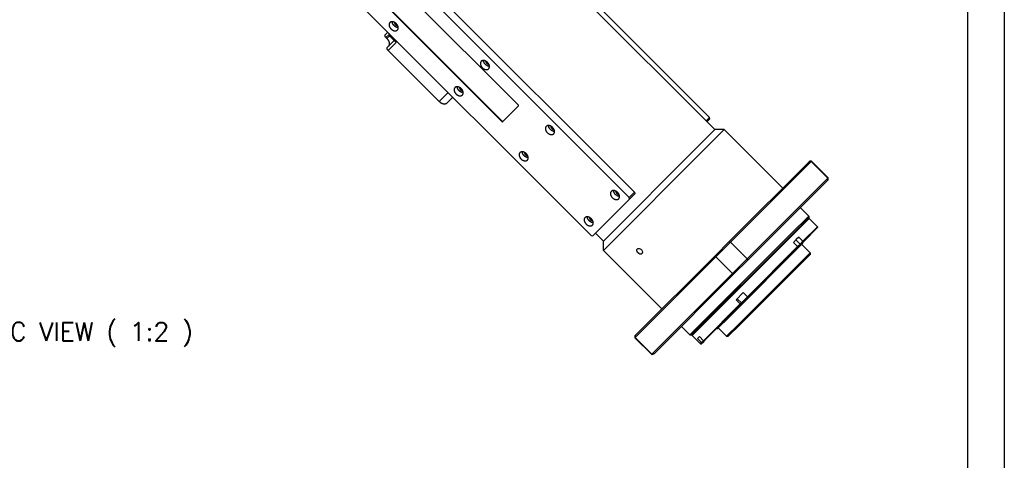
# Model space of a CAD drawing. Extents: x 0 to 1685, y -10 to 1188.
# Tile 19 of 21: x 1307 to 1682, y 769 to 937. Entities that reach past the tile are written whole.
import ezdxf

# ---------------------------------------------------------------- set-up
doc = ezdxf.new("R2010")
doc.units = 0
doc.header["$LTSCALE"] = 25.4
doc.linetypes.add('DASHEDBIDOT', pattern=[12.4, 3, -3, 0.2, -3, 0.2, -3])
doc.layers.get('0').update_dxf_attribs({"linetype": 'CONTINUOUS'})
doc.layers.add('ATA-TEXT', color=7, linetype='CONTINUOUS', lineweight=25)
doc.layers.add('Layer0000', color=7, linetype='CONTINUOUS', lineweight=25)
doc.styles.get("Standard").update_dxf_attribs({"font": 'simplex.shx'})

# ---------------------------------------------------------------- blocks, each defined once
blk = doc.blocks.new('ata-Border-A1-002')
at = {"color": 253, "ltscale": 0.5}
blk.add_line((841, 594), (841, 0), dxfattribs=at)
blk.add_line((834, 585), (834, 9))

msp = doc.modelspace()

# ---------------------------------------------------------------- linework, layer by layer
at = {"layer": 'Layer0000', "color": 7, "linetype": 'Continuous', "lineweight": 25}
for p, q in [((1571.8460274, 895.2324733), (1431.4853313, 1035.5931693)), ((1569.7740667, 899.878027), (1439.666419, 1029.9856748)), ((1541.2740667, 871.378027), (1411.166419, 1001.4856748)), ((1409.166419, 999.4856748), (1539.2740667, 869.378027)), ((1524.7740667, 854.878027), (1394.666419, 984.9856748)), ((1497.0599704, 904.5921233), (1444.3805152, 957.2715785)), ((1438.1305152, 951.0215785), (1490.8099704, 898.3421233)), ((1490.9349704, 898.4671233), (1438.2555152, 951.1465785)), ((1446.4708742, 931.4312196), (1447.3458742, 932.3062196)), ((1447.0315343, 929.8705594), (1446.6779809, 930.2241128)), ((1448.7386411, 930.1634526), (1450.5064081, 928.3956857)), ((1447.2993013, 926.6027925), (1449.7993013, 929.1027925)), ((1447.5064081, 925.3956857), (1466.9518446, 905.9502492)), ((1469.9696115, 905.4324822), (1472.0946115, 907.5574822)), ((1491.1117471, 898.2903466), (1497.1117471, 904.2903466)), ((1568.4872701, 898.5912305), (1569.7740667, 899.878027)), ((1569.8776201, 899.2744737), (1569.7740667, 899.878027)), ((1569.8776201, 899.2744737), (1568.8408235, 898.2376771)), ((1571.8460274, 895.2324733), (1565.6328239, 889.0192698)), ((1568.6505909, 888.5015029), (1575.3815613, 895.2324733)), ((1575.3815613, 895.2324733), (1571.8460271, 895.2324733)), ((1597.6554249, 872.9586097), (1575.3815613, 895.2324733)), ((1565.6328239, 889.0192698), (1529.4196205, 852.8060664)), ((1529.4196205, 849.2705325), (1568.6505909, 888.5015029)), ((1577.2948613, 852.5978736), (1607.8048881, 883.1079384)), ((1608.5005443, 883.0966223), (1577.8054714, 852.4015494)), ((1607.805037, 883.1082218), (1607.9084732, 883.211658)), ((1608.61558, 883.211658), (1607.9084732, 883.211658)), ((1614.8645053, 876.7326613), (1608.5005443, 883.0966223)), ((1608.61558, 883.211658), (1608.5005901, 883.0966681)), ((1614.979541, 876.847697), (1608.6155701, 883.2116679)), ((1614.8645684, 876.7327244), (1614.979541, 876.847697)), ((1614.979541, 876.1406418), (1614.979541, 876.847697)), ((1584.1694325, 846.0375884), (1614.8645053, 876.7326613)), ((1614.8759424, 876.0370365), (1584.3657567, 845.5269783)), ((1614.979541, 876.1405902), (1614.8760258, 876.0370749)), ((1539.2740667, 869.378027), (1541.2740667, 871.378027)), ((1539.3776201, 868.7744737), (1539.2740667, 869.378027)), ((1541.3611209, 870.7579745), (1539.3776201, 868.7744737)), ((1541.2740667, 871.378027), (1541.3776201, 870.7744737)), ((1541.4088007, 870.8056542), (1541.3611209, 870.7579745)), ((1541.3647047, 870.8497502), (1541.4088007, 870.8056542)), ((1539.3776201, 868.7744737), (1525.3776201, 854.7744737)), ((1600.9275028, 855.7245909), (1607.5549198, 862.3520079)), ((1607.5549198, 862.3520079), (1604.3729393, 865.5339885)), ((1607.5549198, 862.3519964), (1607.5549198, 861.6449006)), ((1607.5549198, 861.6449012), (1601.0310562, 855.1210376)), ((1601.2078329, 854.9442609), (1607.7316965, 861.4681245)), ((1605.3580353, 852.7305023), (1610.913677, 858.286144)), ((1607.7316959, 861.4681245), (1607.3781426, 861.4681245)), ((1610.913677, 858.286144), (1607.7316965, 861.4681245)), ((1610.913677, 858.2861404), (1610.913677, 857.9325906)), ((1524.7740667, 854.878027), (1525.3776201, 854.7744737)), ((1529.4196205, 852.8060664), (1526.4144167, 855.8112702)), ((1562.3000858, 817.097174), (1600.9275028, 855.7245909)), ((1601.0310562, 855.1210376), (1563.0071926, 817.097174)), ((1563.1839693, 816.9203973), (1601.2078329, 854.9442609)), ((1610.913677, 857.9325906), (1605.5260373, 852.5449509)), ((1529.4196205, 849.2705325), (1529.4196205, 852.8060667)), ((1572.0547737, 847.3579585), (1577.2947679, 852.5979527)), ((1577.8054714, 852.4015494), (1572.2505443, 846.8466223)), ((1577.493272, 824.1586322), (1605.2569568, 851.9223169)), ((1584.1694325, 846.0375884), (1577.8054714, 852.4015494)), ((1584.2525703, 831.6250372), (1603.3580353, 850.7305023)), ((1602.7988231, 853.3532706), (1601.7670451, 852.3214925)), ((1601.7670451, 852.3214925), (1603.3580353, 850.7305023)), ((1603.7670451, 854.3214925), (1602.7988231, 853.3532706)), ((1603.2760673, 850.2949809), (1604.5661943, 851.5851078)), ((1603.3580353, 850.7305022), (1604.2648135, 851.6372803)), ((1605.3580353, 852.7305022), (1603.7670451, 854.3214925)), ((1604.2648135, 851.6372803), (1605.3580353, 852.7305022)), ((1605.5260373, 852.5449509), (1604.5661948, 851.5851083)), ((1604.9032694, 851.5686295), (1608.0852499, 848.386649)), ((1605.1624803, 852.1813938), (1605.2569568, 851.9223169)), ((1551.6934841, 826.9966689), (1529.4196205, 849.2705325)), ((1541.5443505, 816.8473629), (1572.0547921, 847.3579336)), ((1580.9253473, 821.2267464), (1608.0852499, 848.386649)), ((1608.0852499, 847.6795422), (1581.5289007, 821.1231931)), ((1603.2760374, 850.294951), (1584.6490648, 831.6679784)), ((1608.0852499, 848.3866487), (1608.0852499, 847.679542)), ((1572.2505443, 846.8466223), (1541.5554714, 816.1515494)), ((1572.2505443, 846.8466223), (1578.6145053, 840.4826613)), ((1578.6145053, 840.4826613), (1584.1694325, 846.0375884)), ((1584.3658357, 845.5268849), (1579.1258415, 840.2868907)), ((1547.9194328, 809.7875884), (1578.6145053, 840.4826613)), ((1579.1258166, 840.2869091), (1549.0011035, 810.1621762)), ((1582.66158, 833.2160275), (1579.9295292, 830.4839767)), ((1584.2525703, 831.6250372), (1582.66158, 833.2160275)), ((1567.5343484, 814.9068153), (1581.520518, 828.8929849)), ((1581.5754945, 828.594408), (1567.9396176, 814.9585311)), ((1579.9295292, 830.4839767), (1581.520518, 828.8929849)), ((1581.520518, 828.8929849), (1581.9206665, 829.2931334)), ((1581.9265462, 828.9454597), (1581.5754945, 828.594408)), ((1581.9206665, 829.2931334), (1584.2525703, 831.6250372)), ((1581.9265462, 828.9454597), (1584.6490648, 831.6679784)), ((1584.6490648, 831.6679784), (1584.2525703, 831.6250372)), ((1572.7297768, 819.395137), (1577.493272, 824.1586322)), ((1576.2654447, 816.5668439), (1580.9253473, 821.2267464)), ((1581.5289007, 821.1231931), (1576.9725515, 816.5668439)), ((1562.3000858, 817.097174), (1559.1181053, 820.2791545)), ((1562.3000974, 817.097174), (1563.0071932, 817.097174)), ((1563.1839693, 816.9203978), (1563.1839693, 817.2739512)), ((1566.3659498, 813.7384167), (1563.1839693, 816.9203973)), ((1572.4706999, 819.4896135), (1572.7297768, 819.395137)), ((1573.0834642, 819.7488244), (1576.2654447, 816.5668439)), ((1541.4404358, 816.7436206), (1541.5440005, 816.8471853)), ((1541.4404358, 816.7435756), (1541.4404358, 816.0365138)), ((1541.5554714, 816.1515494), (1541.4404358, 816.0365138)), ((1547.8043968, 809.6725527), (1541.4404358, 816.0365138)), ((1547.9194328, 809.7875884), (1541.5554714, 816.1515494)), ((1565.9433581, 816.4978056), (1565.2113073, 815.7657548)), ((1565.2113073, 815.7657548), (1566.8022969, 814.1747638)), ((1567.5343484, 814.9068153), (1565.9433581, 816.4978056)), ((1566.3659498, 813.7384167), (1566.802297, 814.174764)), ((1566.3659498, 813.7384167), (1566.7195063, 813.7384167)), ((1567.1160553, 814.1349689), (1566.7195032, 813.7384167)), ((1566.8022969, 814.1747638), (1567.5343484, 814.9068153)), ((1567.9396176, 814.9585311), (1567.1160553, 814.1349689)), ((1576.265445, 816.5668439), (1576.9725517, 816.5668439)), ((1547.8043968, 809.6725527), (1547.9194325, 809.7875884)), ((1547.8043968, 809.6725527), (1548.0117902, 809.6725527)), ((1548.1229238, 809.7841331), (1547.9194377, 809.7875904)), ((1548.0115036, 809.6725527), (1548.865057, 810.0261061)), ((1549.0014141, 810.1624633), (1548.865057, 810.0261061))]:
    msp.add_line(p, q, dxfattribs=at)
at = {"layer": 'Layer0000', "color": 251, "linetype": 'DASHEDBIDOT', "lineweight": 18}
for p, q in [((1447.9279809, 931.4741128), (1446.6779809, 930.2241128)), ((1448.1358904, 930.9749155), (1447.0315343, 929.8705594)), ((1448.7386411, 930.1634526), (1449.1136411, 930.5384526)), ((1450.5064081, 928.3956857), (1447.5064081, 925.3956857)), ((1470.3268446, 909.3252492), (1466.9518446, 905.9502492)), ((1490.8099704, 898.3421233), (1490.9349704, 898.4671233)), ((1602.6738231, 853.2282706), (1604.2648135, 851.6372803)), ((1604.5661948, 851.5851083), (1604.2648135, 851.6372803)), ((1581.9206665, 829.2931334), (1580.3296762, 830.8841237)), ((1581.9206665, 829.2931334), (1581.9265462, 828.9454597))]:
    msp.add_line(p, q, dxfattribs=at)
at = {"layer": 'Layer0000', "color": 7, "linetype": 'Continuous', "lineweight": 25}
for centre, radius, start, end in [((1450.8817205, 932.3841322), 3.0861313, 190.893723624, 226.018776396), ((1604.5403216, 661.0310758), 222.1008562, 88.978319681, 89.157803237), ((1034.8503626, 866.8484804), 580.0983561, 0.9075831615, 0.9762986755), ((1595.6352773, 899.5364161), 50.3944206, 248.657794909, 249.27976709), ((1376.3676351, 893.2285236), 230.9344574, 349.285678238, 349.395629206), ((1576.7407973, 826.6510342), 38.7180186, 41.97313399, 42.343545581), ((1417.4997111, 787.8943913), 165.5994744, 20.854306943, 21.043737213), ((1631.3042991, 863.8673942), 50.3944206, 200.72023291, 201.342205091), ((1519.6622745, 685.7318287), 165.5994738, 68.956262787, 69.145693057), ((1796.1984085, 868.2202595), 218.2503917, 190.381025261, 190.460725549), ((1736.8825799, 819.621382), 195.3579255, 180.813608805, 181.017707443), ((1576.4344495, 888.380825), 74.8285924, 262.604201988, 262.846177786), ((1552.1389049, 937.1663915), 123.2250934, 277.177150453, 277.367115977), ((1512.9100819, 844.8522499), 49.6962865, 314.936186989, 315.117970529), ((968.1121503, 2158.1275999), 1467.8020164, 293.2757038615, 293.3130258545)]:
    msp.add_arc(centre, radius, start, end, dxfattribs=at)
for points, weights, knots in [([(1448.1816606, 935.9704331), (1447.1816606, 934.9704331), (1448.5958742, 933.5562196), (1450.0100877, 932.142006), (1451.0100877, 933.142006)], [1, 0.707106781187, 1, 0.707106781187, 1], [0.25, 0.25, 0.25, 0.5, 0.5, 0.75, 0.75, 0.75]), ([(1451.327245, 934.0248487), (1450.5029809, 934.0491128), (1449.7958742, 934.7562196), (1449.0887674, 935.4633264), (1449.0645033, 936.2875904)], [0.857864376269, 0.828427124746, 1, 0.828427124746, 0.857864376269], [0.35355339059, 0.35355339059, 0.35355339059, 0.5, 0.5, 0.64644660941, 0.64644660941, 0.64644660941]), ([(1449.8650015, 936.0796704), (1449.857643, 935.6194507), (1450.2583742, 935.2187196), (1450.6591053, 934.8179884), (1451.119325, 934.8253469)], [0.860891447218, 0.820771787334, 1, 0.820771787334, 0.860891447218], [0.34701915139, 0.34701915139, 0.34701915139, 0.5, 0.5, 0.65298084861, 0.65298084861, 0.65298084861]), ([(1482.9303979, 921.2216958), (1481.9303979, 920.2216958), (1483.3446115, 918.8074822), (1484.7588251, 917.3932687), (1485.7588251, 918.3932687)], [1, 0.707106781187, 1, 0.707106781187, 1], [0.25, 0.25, 0.25, 0.5, 0.5, 0.75, 0.75, 0.75]), ([(1486.0759824, 919.2761114), (1485.2517183, 919.3003755), (1484.5446115, 920.0074822), (1483.8375047, 920.714589), (1483.8132407, 921.5388531)], [0.857864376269, 0.828427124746, 1, 0.828427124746, 0.857864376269], [0.35355339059, 0.35355339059, 0.35355339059, 0.5, 0.5, 0.64644660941, 0.64644660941, 0.64644660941]), ([(1484.6137388, 921.330933), (1484.6063804, 920.8707134), (1485.0071115, 920.4699822), (1485.4078427, 920.0692511), (1485.8680623, 920.0766096)], [0.860891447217, 0.820771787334, 1, 0.820771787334, 0.860891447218], [0.34701915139, 0.34701915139, 0.34701915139, 0.5, 0.5, 0.65298084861, 0.65298084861, 0.65298084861]), ([(1472.9303979, 911.2216958), (1471.9303979, 910.2216958), (1473.3446115, 908.8074822), (1474.7588251, 907.3932687), (1475.7588251, 908.3932687)], [1, 0.707106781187, 1, 0.707106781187, 1], [0.25, 0.25, 0.25, 0.5, 0.5, 0.75, 0.75, 0.75]), ([(1476.0759824, 909.2761114), (1475.2517183, 909.3003755), (1474.5446115, 910.0074822), (1473.8375047, 910.714589), (1473.8132407, 911.5388531)], [0.857864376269, 0.828427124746, 1, 0.828427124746, 0.857864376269], [0.35355339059, 0.35355339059, 0.35355339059, 0.5, 0.5, 0.64644660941, 0.64644660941, 0.64644660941]), ([(1474.6137388, 911.330933), (1474.6063804, 910.8707134), (1475.0071115, 910.4699822), (1475.4078427, 910.0692511), (1475.8680623, 910.0766096)], [0.860891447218, 0.820771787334, 1, 0.820771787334, 0.860891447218], [0.34701915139, 0.34701915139, 0.34701915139, 0.5, 0.5, 0.65298084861, 0.65298084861, 0.65298084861]), ([(1507.6791353, 896.4729585), (1506.6791353, 895.4729585), (1508.0933488, 894.0587449), (1509.5075624, 892.6445313), (1510.5075624, 893.6445313)], [1, 0.707106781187, 1, 0.707106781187, 1], [0.25, 0.25, 0.25, 0.5, 0.5, 0.75, 0.75, 0.75]), ([(1510.8247197, 894.5273741), (1510.0004556, 894.5516381), (1509.2933488, 895.2587449), (1508.5862421, 895.9658517), (1508.561978, 896.7901158)], [0.857864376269, 0.828427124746, 1, 0.828427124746, 0.857864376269], [0.35355339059, 0.35355339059, 0.35355339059, 0.5, 0.5, 0.64644660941, 0.64644660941, 0.64644660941]), ([(1509.3624762, 896.5821957), (1509.3551177, 896.1219761), (1509.7558488, 895.7212449), (1510.15658, 895.3205138), (1510.6167996, 895.3278722)], [0.860891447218, 0.820771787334, 1, 0.820771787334, 0.860891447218], [0.34701915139, 0.34701915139, 0.34701915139, 0.5, 0.5, 0.65298084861, 0.65298084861, 0.65298084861]), ([(1497.6791353, 886.4729585), (1496.6791353, 885.4729585), (1498.0933488, 884.0587449), (1499.5075624, 882.6445313), (1500.5075624, 883.6445313)], [1, 0.707106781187, 1, 0.707106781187, 1], [0.25, 0.25, 0.25, 0.5, 0.5, 0.75, 0.75, 0.75]), ([(1500.8247197, 884.5273741), (1500.0004556, 884.5516381), (1499.2933488, 885.2587449), (1498.5862421, 885.9658517), (1498.561978, 886.7901158)], [0.857864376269, 0.828427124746, 1, 0.828427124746, 0.857864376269], [0.35355339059, 0.35355339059, 0.35355339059, 0.5, 0.5, 0.64644660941, 0.64644660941, 0.64644660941]), ([(1499.3624762, 886.5821957), (1499.3551177, 886.1219761), (1499.7558488, 885.7212449), (1500.15658, 885.3205138), (1500.6167996, 885.3278722)], [0.860891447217, 0.820771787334, 1, 0.820771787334, 0.860891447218], [0.34701915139, 0.34701915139, 0.34701915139, 0.5, 0.5, 0.65298084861, 0.65298084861, 0.65298084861]), ([(1532.4278726, 871.7242211), (1531.4278726, 870.7242211), (1532.8420862, 869.3100076), (1534.2562998, 867.895794), (1535.2562998, 868.895794)], [1, 0.707106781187, 1, 0.707106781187, 1], [0.25, 0.25, 0.25, 0.5, 0.5, 0.75, 0.75, 0.75]), ([(1535.573457, 869.7786367), (1534.749193, 869.8029008), (1534.0420862, 870.5100076), (1533.3349794, 871.2171143), (1533.3107153, 872.0413784)], [0.857864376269, 0.828427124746, 1, 0.828427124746, 0.857864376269], [0.35355339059, 0.35355339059, 0.35355339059, 0.5, 0.5, 0.64644660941, 0.64644660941, 0.64644660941]), ([(1534.1112135, 871.8334584), (1534.103855, 871.3732387), (1534.5045862, 870.9725076), (1534.9053173, 870.5717764), (1535.365537, 870.5791349)], [0.860891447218, 0.820771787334, 1, 0.820771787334, 0.860891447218], [0.34701915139, 0.34701915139, 0.34701915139, 0.5, 0.5, 0.65298084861, 0.65298084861, 0.65298084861]), ([(1525.573457, 859.7786367), (1524.749193, 859.8029008), (1524.0420862, 860.5100076), (1523.3349794, 861.2171143), (1523.3107153, 862.0413784)], [0.857864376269, 0.828427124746, 1, 0.828427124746, 0.857864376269], [0.35355339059, 0.35355339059, 0.35355339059, 0.5, 0.5, 0.64644660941, 0.64644660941, 0.64644660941]), ([(1522.4278726, 861.7242211), (1521.4278726, 860.7242211), (1522.8420862, 859.3100076), (1524.2562998, 857.895794), (1525.2562998, 858.895794)], [1, 0.707106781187, 1, 0.707106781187, 1], [0.25, 0.25, 0.25, 0.5, 0.5, 0.75, 0.75, 0.75]), ([(1524.1112135, 861.8334584), (1524.103855, 861.3732387), (1524.5045862, 860.9725076), (1524.9053173, 860.5717764), (1525.365537, 860.5791349)], [0.860891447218, 0.820771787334, 1, 0.820771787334, 0.860891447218], [0.34701915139, 0.34701915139, 0.34701915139, 0.5, 0.5, 0.65298084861, 0.65298084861, 0.65298084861])]:
    msp.add_rational_spline(points, weights, degree=2, knots=knots, dxfattribs=at)
for points in [[(1450.5958742, 935.5562196), (1449.1816606, 936.9704331), (1448.1816606, 935.9704331)], [(1451.0100877, 933.142006), (1452.0100877, 934.142006), (1450.5958742, 935.5562196)], [(1446.6779809, 930.2241128), (1445.9708742, 930.9312196), (1446.4708742, 931.4312196)], [(1447.0315343, 929.8705594), (1448.7993013, 928.1027925), (1447.5493013, 926.8527925)], [(1447.5064081, 925.3956857), (1446.7993013, 926.1027925), (1447.2993013, 926.6027925)], [(1485.3446115, 920.8074822), (1483.9303979, 922.2216958), (1482.9303979, 921.2216958)], [(1485.7588251, 918.3932687), (1486.7588251, 919.3932687), (1485.3446115, 920.8074822)], [(1475.3446115, 910.8074822), (1473.9303979, 912.2216958), (1472.9303979, 911.2216958)], [(1475.7588251, 908.3932687), (1476.7588251, 909.3932687), (1475.3446115, 910.8074822)], [(1466.9518446, 905.9502492), (1468.7196115, 904.1824822), (1469.9696115, 905.4324822)], [(1497.1117471, 904.2903466), (1497.2367471, 904.4153466), (1497.0599704, 904.5921233)], [(1490.8099704, 898.3421233), (1490.9867471, 898.1653466), (1491.1117471, 898.2903466)], [(1490.9349704, 898.4671233), (1491.1117471, 898.2903466), (1491.2367471, 898.4153466)], [(1510.0933488, 896.0587449), (1508.6791353, 897.4729585), (1507.6791353, 896.4729585)], [(1510.5075624, 893.6445313), (1511.5075624, 894.6445313), (1510.0933488, 896.0587449)], [(1500.0933488, 886.0587449), (1498.6791353, 887.4729585), (1497.6791353, 886.4729585)], [(1500.5075624, 883.6445313), (1501.5075624, 884.6445313), (1500.0933488, 886.0587449)], [(1534.8420862, 871.3100076), (1533.4278726, 872.7242211), (1532.4278726, 871.7242211)], [(1535.2562998, 868.895794), (1536.2562998, 869.895794), (1534.8420862, 871.3100076)], [(1524.8420862, 861.3100076), (1523.4278726, 862.7242211), (1522.4278726, 861.7242211)], [(1525.2562998, 858.895794), (1526.2562998, 859.895794), (1524.8420862, 861.3100076)]]:
    msp.add_rational_spline(points, [1, 0.707106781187, 1], degree=2, dxfattribs=at)
for points, knots in [([(1544.1060243, 848.0461602), (1543.7283899, 847.6641369), (1542.9486707, 847.8598516), (1542.0786736, 848.9739063), (1542.045655, 849.5247229), (1542.3374839, 849.8153772)], [1.132256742, 1.132256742, 1.132256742, 1.132256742, 2.5104088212, 2.5104088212, 3.5909041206, 3.5909041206, 3.5909041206, 3.5909041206]), ([(1542.3374839, 849.8153772), (1542.4098369, 849.8874389), (1542.502158, 849.9435088), (1542.8569612, 850.0550384), (1543.3255337, 849.9931883), (1543.7388226, 849.6873185), (1543.8586824, 849.5674588)], [3.5909041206, 3.5909041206, 3.5909041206, 3.5909041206, 3.8587906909, 3.8587906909, 4.4401738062, 4.7308653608, 4.7308653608, 4.7308653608, 4.7308653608]), ([(1543.8586824, 849.5674587), (1543.9965662, 849.4295749), (1544.3391402, 848.9448461), (1544.3452751, 848.4113427), (1544.174802, 848.124804), (1544.1422647, 848.0828217), (1544.1060243, 848.0461602)], [0, 0, 0, 0, 0.3333333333, 1, 1, 1.132256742, 1.132256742, 1.132256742, 1.132256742])]:
    msp.add_open_spline(points, degree=3, knots=knots, dxfattribs=at)

# ---------------------------------------------------------------- block references
at = {"xscale": 2, "yscale": 2, "zscale": 2}
msp.add_blockref('ata-Border-A1-002', (0, 0), dxfattribs=at)

# ---------------------------------------------------------------- texts
at = {"layer": 'ATA-TEXT', "insert": (1258.60265, 812.5538952), "char_height": 7, "attachment_point": 7}
msp.add_mtext('GEOMETRIC VIEW ( 1:2 )', dxfattribs=at)

doc.saveas('drawing.dxf')
